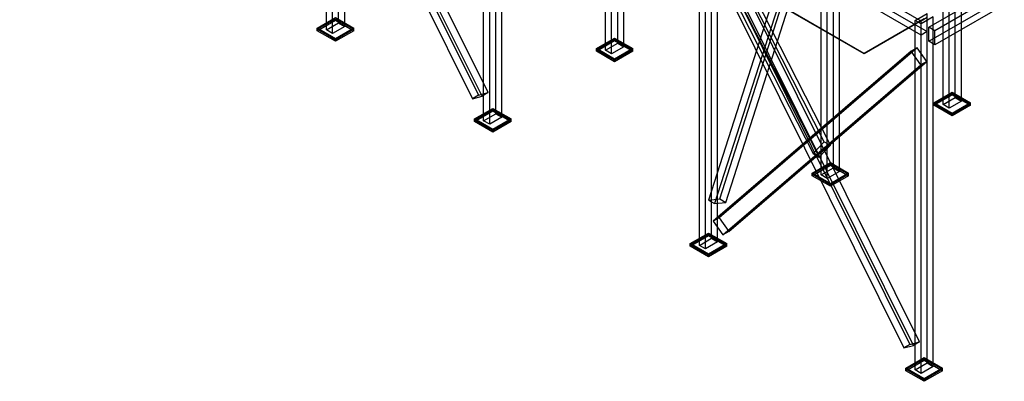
# Model space of a CAD drawing. Header units: millimetres. Extents: x -4756 to 15458, y -11425 to 662.
# Tile 5 of 10: x 4571 to 11568, y -11425 to -8857. Entities that reach past the tile are written whole.
import ezdxf

# ---------------------------------------------------------------- set-up
doc = ezdxf.new("R2010")
doc.units = ezdxf.units.MM
for name, color, linetype, true_color in [('balok', 7, 'Continuous', 0x31596b), ('baseplate', 7, 'Continuous', 0x746052), ('bracing', 7, 'Continuous', 0xb64a45), ('dek', 7, 'Continuous', 0x657f45), ('kolom', 7, 'Continuous', 0x1c292c), ('stiffener', 7, 'Continuous', 0x698491)]:
    doc.layers.add(name, color=color, linetype=linetype, true_color=true_color)

msp = doc.modelspace()

# ---------------------------------------------------------------- linework, layer by layer
at = {"layer": 'balok'}
for p, q in [((10976.5067, -8866.595), (9443.71268, -7981.61)), ((10976.5067, -8966.595), (9443.71268, -8081.61)), ((9487.01268, -8056.61), (11019.8067, -8941.595)), ((11019.8067, -8841.595), (10976.5067, -8866.595)), ((10976.5067, -8966.595), (10976.5067, -8866.595)), ((11019.8067, -8941.595), (11019.8067, -8841.595)), ((11019.8067, -8941.595), (10976.5067, -8966.595))]:
    msp.add_line(p, q, dxfattribs=at)
at = {"layer": 'baseplate'}
for p, q in [((6685.33814, -8917.015), (6815.23814, -8842.015)), ((6685.33814, -8925.015), (6815.23814, -8850.015)), ((6685.33814, -8935.015), (6815.23814, -8860.015)), ((6815.23814, -8842.015), (6945.13814, -8917.015)), ((6815.23814, -8850.015), (6945.13814, -8925.015)), ((6815.23814, -8860.015), (6815.23814, -8850.015)), ((6815.23814, -8860.015), (6945.13814, -8935.015)), ((6815.23814, -8992.015), (6685.33814, -8917.015)), ((6685.33814, -8925.015), (6685.33814, -8917.015)), ((6815.23814, -9000.015), (6685.33814, -8925.015)), ((6685.33814, -8935.015), (6685.33814, -8925.015)), ((6815.23814, -9010.015), (6685.33814, -8935.015)), ((6945.13814, -8917.015), (6815.23814, -8992.015)), ((6945.13814, -8925.015), (6815.23814, -9000.015)), ((6945.13814, -8935.015), (6815.23814, -9010.015)), ((6945.13814, -8925.015), (6945.13814, -8917.015)), ((6945.13814, -8935.015), (6945.13814, -8925.015)), ((6815.23814, -9000.015), (6815.23814, -8992.015)), ((6815.23814, -9010.015), (6815.23814, -9000.015)), ((8668.65134, -9062.025), (8798.57732, -8987.01)), ((8668.65134, -9070.025), (8798.57732, -8995.01)), ((8668.65134, -9080.025), (8798.57732, -9005.01)), ((8798.57732, -8987.01), (8928.49464, -9062.02)), ((8798.57732, -8995.01), (8798.57732, -8987.01)), ((8798.57732, -8995.01), (8928.49464, -9070.02)), ((8798.57732, -9005.01), (8798.57732, -8995.01)), ((8798.57732, -9005.01), (8928.49464, -9080.02)), ((8798.56866, -9137.035), (8668.65134, -9062.025)), ((8668.65134, -9070.025), (8668.65134, -9062.025)), ((8798.56866, -9145.035), (8668.65134, -9070.025)), ((8668.65134, -9080.025), (8668.65134, -9070.025)), ((8798.56866, -9155.035), (8668.65134, -9080.025)), ((8928.49464, -9062.02), (8798.56866, -9137.035)), ((8928.49464, -9070.02), (8798.56866, -9145.035)), ((8928.49464, -9080.02), (8798.56866, -9155.035)), ((8928.49464, -9070.02), (8928.49464, -9062.02)), ((8928.49464, -9080.02), (8928.49464, -9070.02)), ((8798.56866, -9145.035), (8798.56866, -9137.035)), ((8798.56866, -9155.035), (8798.56866, -9145.035)), ((11067.49732, -9447.02), (11197.4233, -9372.005)), ((11197.4233, -9372.005), (11327.34062, -9447.015)), ((11197.4233, -9380.005), (11197.4233, -9372.005)), ((11067.49732, -9455.02), (11197.4233, -9380.005)), ((11067.49732, -9465.02), (11197.4233, -9390.005)), ((11197.4233, -9380.005), (11327.34062, -9455.015)), ((11197.4233, -9390.005), (11197.4233, -9380.005)), ((11197.4233, -9390.005), (11327.34062, -9465.015)), ((7802.66866, -9562.015), (7932.58598, -9487.005)), ((7802.66866, -9570.015), (7932.58598, -9495.005)), ((7802.66866, -9580.015), (7932.58598, -9505.005)), ((7932.58598, -9487.005), (8062.5033, -9562.015)), ((7932.58598, -9495.005), (7932.58598, -9487.005)), ((7932.58598, -9495.005), (8062.5033, -9570.015)), ((7932.58598, -9505.005), (7932.58598, -9495.005)), ((7932.58598, -9505.005), (8062.5033, -9580.015)), ((11197.41464, -9522.03), (11067.49732, -9447.02)), ((11067.49732, -9455.02), (11067.49732, -9447.02)), ((11197.41464, -9530.03), (11067.49732, -9455.02)), ((11067.49732, -9465.02), (11067.49732, -9455.02)), ((11197.41464, -9540.03), (11067.49732, -9465.02)), ((11327.34062, -9447.015), (11197.41464, -9522.03)), ((11327.34062, -9455.015), (11197.41464, -9530.03)), ((11327.34062, -9465.015), (11197.41464, -9540.03)), ((11327.34062, -9455.015), (11327.34062, -9447.015)), ((11327.34062, -9465.015), (11327.34062, -9455.015)), ((7932.58598, -9637.025), (7802.66866, -9562.015)), ((7802.66866, -9570.015), (7802.66866, -9562.015)), ((7932.58598, -9645.025), (7802.66866, -9570.015)), ((7802.66866, -9580.015), (7802.66866, -9570.015)), ((7932.58598, -9655.025), (7802.66866, -9580.015)), ((8062.5033, -9562.015), (7932.58598, -9637.025)), ((8062.5033, -9570.015), (7932.58598, -9645.025)), ((8062.5033, -9580.015), (7932.58598, -9655.025)), ((8062.5033, -9570.015), (8062.5033, -9562.015)), ((8062.5033, -9580.015), (8062.5033, -9570.015)), ((11197.41464, -9530.03), (11197.41464, -9522.03)), ((11197.41464, -9540.03), (11197.41464, -9530.03)), ((7932.58598, -9645.025), (7932.58598, -9637.025)), ((7932.58598, -9655.025), (7932.58598, -9645.025)), ((10201.48, -9947.03), (10331.40598, -9872.015)), ((10201.48, -9955.03), (10331.40598, -9880.015)), ((10201.48, -9965.03), (10331.40598, -9890.015)), ((10331.40598, -9872.015), (10461.3233, -9947.025)), ((10331.40598, -9880.015), (10331.40598, -9872.015)), ((10331.40598, -9880.015), (10461.3233, -9955.025)), ((10331.40598, -9890.015), (10331.40598, -9880.015)), ((10331.40598, -9890.015), (10461.3233, -9965.025)), ((10331.39732, -10022.04), (10201.48, -9947.03)), ((10201.48, -9955.03), (10201.48, -9947.03)), ((10331.39732, -10030.04), (10201.48, -9955.03)), ((10201.48, -9965.03), (10201.48, -9955.03)), ((10331.39732, -10040.04), (10201.48, -9965.03)), ((10461.3233, -9947.025), (10331.39732, -10022.04)), ((10461.3233, -9955.025), (10331.39732, -10030.04)), ((10461.3233, -9965.025), (10331.39732, -10040.04)), ((10461.3233, -9955.025), (10461.3233, -9947.025)), ((10461.3233, -9965.025), (10461.3233, -9955.025)), ((10331.39732, -10030.04), (10331.39732, -10022.04)), ((10331.39732, -10040.04), (10331.39732, -10030.04)), ((9335.49732, -10447.02), (9465.41464, -10372.01)), ((9335.49732, -10455.02), (9465.41464, -10380.01)), ((9335.49732, -10465.02), (9465.41464, -10390.01)), ((9465.41464, -10372.01), (9595.33196, -10447.02)), ((9465.41464, -10380.01), (9465.41464, -10372.01)), ((9465.41464, -10380.01), (9595.33196, -10455.02)), ((9465.41464, -10390.01), (9465.41464, -10380.01)), ((9465.41464, -10390.01), (9595.33196, -10465.02)), ((9465.41464, -10522.03), (9335.49732, -10447.02)), ((9335.49732, -10455.02), (9335.49732, -10447.02)), ((9465.41464, -10530.03), (9335.49732, -10455.02)), ((9335.49732, -10465.02), (9335.49732, -10455.02)), ((9465.41464, -10540.03), (9335.49732, -10465.02)), ((9595.33196, -10447.02), (9465.41464, -10522.03)), ((9595.33196, -10455.02), (9465.41464, -10530.03)), ((9595.33196, -10465.02), (9465.41464, -10540.03)), ((9595.33196, -10455.02), (9595.33196, -10447.02)), ((9595.33196, -10465.02), (9595.33196, -10455.02)), ((9465.41464, -10530.03), (9465.41464, -10522.03)), ((9465.41464, -10540.03), (9465.41464, -10530.03)), ((10868.31732, -11332.02), (10998.23464, -11257.01)), ((10868.31732, -11340.02), (10998.23464, -11265.01)), ((10998.23464, -11257.01), (11128.15196, -11332.02)), ((10998.23464, -11265.01), (10998.23464, -11257.01)), ((10998.23464, -11265.01), (11128.15196, -11340.02)), ((10998.23464, -11275.01), (10998.23464, -11265.01)), ((10868.31732, -11350.02), (10998.23464, -11275.01)), ((10998.23464, -11407.03), (10868.31732, -11332.02)), ((10868.31732, -11340.02), (10868.31732, -11332.02)), ((10998.23464, -11275.01), (11128.15196, -11350.02)), ((11128.15196, -11332.02), (10998.23464, -11407.03)), ((11128.15196, -11340.02), (11128.15196, -11332.02)), ((10998.23464, -11415.03), (10868.31732, -11340.02)), ((10868.31732, -11350.02), (10868.31732, -11340.02)), ((10998.23464, -11425.03), (10868.31732, -11350.02)), ((11128.15196, -11340.02), (10998.23464, -11415.03)), ((11128.15196, -11350.02), (10998.23464, -11425.03)), ((11128.15196, -11350.02), (11128.15196, -11340.02)), ((10998.23464, -11415.03), (10998.23464, -11407.03)), ((10998.23464, -11425.03), (10998.23464, -11415.03))]:
    msp.add_line(p, q, dxfattribs=at)
at = {"layer": 'bracing'}
for p, q in [((6423.74552, -6560.65), (7830.55386, -9393.015)), ((7856.23076, -9399.86), (6449.42242, -6568.435)), ((7899.53076, -9374.86), (6492.72242, -6543.435)), ((6380.44552, -6585.65), (7787.25386, -9418.015)), ((9545.17324, -10129.66), (10235.9901, -7975.925)), ((10156.39604, -7984.7), (9465.57918, -10138.435)), ((10199.69604, -8009.7), (9508.87918, -10163.435)), ((9588.47324, -10154.66), (10279.2901, -8000.925)), ((10965.19674, -11144.745), (9558.37108, -8313.33)), ((9446.09418, -8355.545), (10852.91984, -11187.91)), ((9489.39418, -8330.545), (10896.21984, -11162.91)), ((10921.89674, -11169.745), (9515.07108, -8338.33)), ((10288.05402, -9723.995), (9597.23716, -8367.97)), ((10331.35402, -9748.995), (9640.53716, -8392.97)), ((9517.6431, -8451.115), (10208.45996, -9807.13)), ((9560.9431, -8476.115), (10251.75996, -9832.13)), ((10905.00974, -9081.215), (9498.18408, -10288.12)), ((10948.30974, -9056.215), (9541.48408, -10263.12)), ((10948.30974, -9056.215), (10905.00974, -9081.215)), ((10973.9953, -9178.075), (10905.00974, -9081.215)), ((11017.2953, -9153.075), (10948.30974, -9056.215)), ((9610.46964, -10360.96), (11017.2953, -9153.075)), ((11017.2953, -9153.075), (10973.9953, -9178.075)), ((9567.16964, -10385.96), (10973.9953, -9178.075)), ((7830.55386, -9393.015), (7899.53076, -9374.86)), ((7899.53076, -9374.86), (7856.23076, -9399.86)), ((7830.55386, -9393.015), (7787.25386, -9418.015)), ((7787.25386, -9418.015), (7856.23076, -9399.86)), ((10208.45996, -9807.13), (10288.05402, -9723.995)), ((10288.05402, -9723.995), (10331.35402, -9748.995)), ((10251.75996, -9832.13), (10331.35402, -9748.995)), ((10208.45996, -9807.13), (10251.75996, -9832.13)), ((9465.57918, -10138.435), (9545.17324, -10129.66)), ((9465.57918, -10138.435), (9508.87918, -10163.435)), ((9545.17324, -10129.66), (9588.47324, -10154.66)), ((9508.87918, -10163.435), (9588.47324, -10154.66)), ((9541.48408, -10263.12), (9498.18408, -10288.12)), ((9541.48408, -10263.12), (9610.46964, -10360.96)), ((9498.18408, -10288.12), (9567.16964, -10385.96)), ((9610.46964, -10360.96), (9567.16964, -10385.96)), ((10896.21984, -11162.91), (10852.91984, -11187.91)), ((10852.91984, -11187.91), (10921.89674, -11169.745)), ((10896.21984, -11162.91), (10965.19674, -11144.745)), ((10965.19674, -11144.745), (10921.89674, -11169.745))]:
    msp.add_line(p, q, dxfattribs=at)
at = {"layer": 'dek'}
for p, q in [((10572.128, -9096.01), (-4756.08066, -246.005)), ((10572.128, -9100.01), (-4756.08066, -250.005)), ((10998.20866, -8850.005), (10572.128, -9096.01)), ((10998.20866, -8854.005), (10572.128, -9100.01)), ((10572.128, -9100.01), (10572.128, -9096.01))]:
    msp.add_line(p, q, dxfattribs=at)
at = {"layer": 'kolom'}
for p, q in [((6836.99206, -8879.455), (6836.99206, -6397.465)), ((6880.29206, -8904.455), (6880.29206, -6422.465)), ((6750.39206, -8929.455), (6750.39206, -6447.465)), ((6793.69206, -8954.455), (6793.69206, -6472.465)), ((8820.20134, -9024.505), (8820.20134, -6542.515)), ((8863.50134, -9049.505), (8863.50134, -6567.515)), ((8733.60134, -9074.505), (8733.60134, -6592.515)), ((8776.90134, -9099.505), (8776.90134, -6617.515)), ((7954.21, -9524.5), (7954.21, -7042.51)), ((7867.61, -9574.5), (7867.61, -7092.51)), ((7910.91, -9599.5), (7910.91, -7117.51)), ((7997.51, -9549.5), (7997.51, -7067.51)), ((10266.43, -9959.51), (10266.43, -7477.52)), ((10353.03, -9909.51), (10353.03, -7427.52)), ((10396.33, -9934.51), (10396.33, -7452.52)), ((11132.43866, -9459.505), (11132.43866, -7477.515)), ((11219.03866, -9409.505), (11219.03866, -7427.515)), ((11262.33866, -9434.505), (11262.33866, -7452.515)), ((10309.73, -9984.51), (10309.73, -7502.52)), ((11175.73866, -9484.505), (11175.73866, -7502.515)), ((9487.03866, -10409.505), (9487.03866, -7927.515)), ((9530.33866, -10434.505), (9530.33866, -7952.515)), ((9400.43866, -10459.505), (9400.43866, -7977.515)), ((9443.73866, -10484.505), (9443.73866, -8002.515)), ((10933.25866, -8862.515), (11019.85866, -8812.515)), ((11019.85866, -11294.505), (11019.85866, -8812.515)), ((6750.39206, -8929.455), (6836.99206, -8879.455)), ((6836.99206, -8879.455), (6880.29206, -8904.455)), ((10976.55866, -8887.515), (10933.25866, -8862.515)), ((10933.25866, -11344.505), (10933.25866, -8862.515)), ((11063.15866, -8837.515), (10976.55866, -8887.515)), ((11063.15866, -11319.505), (11063.15866, -8837.515)), ((6793.69206, -8954.455), (6750.39206, -8929.455)), ((6880.29206, -8904.455), (6793.69206, -8954.455)), ((10976.55866, -11369.505), (10976.55866, -8887.515)), ((8733.60134, -9074.505), (8820.20134, -9024.505)), ((8820.20134, -9024.505), (8863.50134, -9049.505)), ((8776.90134, -9099.505), (8733.60134, -9074.505)), ((8863.50134, -9049.505), (8776.90134, -9099.505)), ((11132.43866, -9459.505), (11219.03866, -9409.505)), ((11262.33866, -9434.505), (11175.73866, -9484.505)), ((11219.03866, -9409.505), (11262.33866, -9434.505)), ((11175.73866, -9484.505), (11132.43866, -9459.505)), ((7867.61, -9574.5), (7954.21, -9524.5)), ((7910.91, -9599.5), (7867.61, -9574.5)), ((7997.51, -9549.5), (7910.91, -9599.5)), ((7954.21, -9524.5), (7997.51, -9549.5)), ((10266.43, -9959.51), (10353.03, -9909.51)), ((10396.33, -9934.51), (10309.73, -9984.51)), ((10353.03, -9909.51), (10396.33, -9934.51)), ((10309.73, -9984.51), (10266.43, -9959.51)), ((9400.43866, -10459.505), (9487.03866, -10409.505)), ((9487.03866, -10409.505), (9530.33866, -10434.505)), ((9443.73866, -10484.505), (9400.43866, -10459.505)), ((9530.33866, -10434.505), (9443.73866, -10484.505)), ((10933.25866, -11344.505), (11019.85866, -11294.505)), ((11063.15866, -11319.505), (10976.55866, -11369.505)), ((11019.85866, -11294.505), (11063.15866, -11319.505)), ((10976.55866, -11369.505), (10933.25866, -11344.505))]:
    msp.add_line(p, q, dxfattribs=at)
at = {"layer": 'stiffener'}
for p, q in [((11031.08202, -8910.085), (11787.96602, -8473.085)), ((11831.26602, -8498.085), (11074.38202, -8935.085)), ((11031.08202, -9010.085), (11787.96602, -8573.085)), ((11831.26602, -8598.085), (11074.38202, -9035.085)), ((11074.38202, -8935.085), (11031.08202, -8910.085)), ((11031.08202, -9010.085), (11031.08202, -8910.085)), ((11074.38202, -9035.085), (11074.38202, -8935.085)), ((11074.38202, -9035.085), (11031.08202, -9010.085))]:
    msp.add_line(p, q, dxfattribs=at)

doc.saveas('drawing.dxf')
